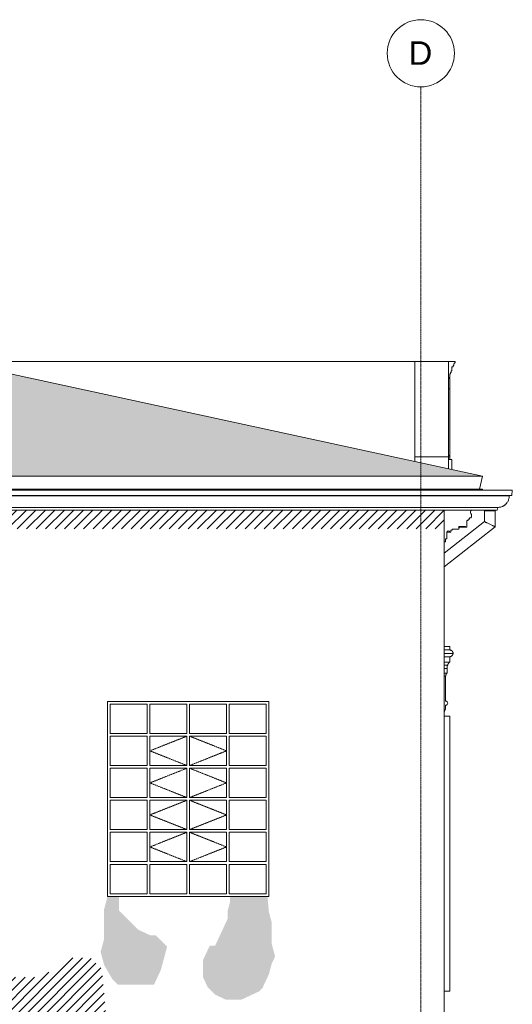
# Model space of a CAD drawing. Header units: millimetres. Extents: x -5998 to 64464, y -2232 to 8822.
# Tile 51 of 52: x 54520 to 58186, y 1497 to 8822. Entities that reach past the tile are written whole.
import ezdxf

# ---------------------------------------------------------------- set-up
doc = ezdxf.new("R2010")
doc.units = ezdxf.units.MM
doc.linetypes.add('_Tracejado pequeno', pattern=[2.25, 1.5, -0.75])
doc.linetypes.add('_Traço - ponto', pattern=[16, 12, -2, 0, -2])
for name, color, linetype, lineweight in [('A-DETL-GENF', 92, 'Continuous', 18), ('A-GENM', 13, 'Continuous', 18), ('A-GLAZ', 151, 'Continuous', 18), ('A-GLAZ-HDLN', 1, '_Tracejado pequeno', 18), ('A-ROOF', 132, 'Continuous', 18), ('A-ROOF-OTLN', 132, 'Continuous', 18), ('A-ROOF-PATT', 132, 'Continuous', 18), ('A-WALL', 113, 'Continuous', 18), ('S-GRID', 1, 'Continuous', 9), ('S-GRID-IDEN', 1, 'Continuous', 9)]:
    doc.layers.add(name, color=color, linetype=linetype, lineweight=lineweight)
doc.styles.add('Arial_2', font='arial.ttf', dxfattribs={"height": 175})

# ---------------------------------------------------------------- blocks, each defined once
blk = doc.blocks.new('Window_CV - Window_CV - 1 divisão-4329172-ELEVAÇÃO 4 - MAPEAMENTO DE DANOS')
at = {"layer": 'A-GLAZ'}
for p, q in [((18388.5, 3640), (18348.5, 3640)), ((18388.5, 3640), (18388.5, 1594)), ((18348.5, 1594), (18388.5, 1594))]:
    blk.add_line(p, q, dxfattribs=at)
blk = doc.blocks.new('Generic Models 19 - Generic Models 19-3087287-ELEVAÇÃO 4 - MAPEAMENTO DE DANOS')
at = {"layer": 'A-GENM'}
for p, q in [((18380, 6279.4), (18430, 6279.4)), ((18415, 6239.4), (18405, 6239.4)), ((18405, 6239.4), (18405, 6210)), ((18420, 6249.4), (18415, 6249.4)), ((18415, 6249.4), (18415, 6239.4)), ((18430, 6269.4), (18428.3, 6269.4)), ((18430, 6279.4), (18430, 6269.4)), ((18380, 6169.5), (18380, 6182.3)), ((18390, 6160.6), (18380, 6160.6)), ((18395, 6186.9), (18390, 6186.9)), ((18390, 6186.9), (18390, 6160.6)), ((18400, 6196.5), (18395, 6196.5)), ((18395, 6196.5), (18395, 6186.9)), ((18405, 6210), (18400, 6210)), ((18400, 6210), (18400, 6196.5)), ((18390, 6151.5), (18380, 6151.5)), ((18390, 6151.5), (18390, 6147)), ((18390, 6147), (18390, 6076.5)), ((18380, 6076.5), (18390, 6076.5)), ((18390, 6076.5), (18390, 5579.1)), ((18390, 5579.1), (18380, 5579.1)), ((18380, 5579.1), (18380, 5569.1)), ((18380, 5569.1), (18390, 5569.1)), ((18390, 5569.1), (18390, 5579.1)), ((18390, 5569.1), (18390, 5549.1)), ((18405, 5549.1), (18380, 5549.1)), ((18380, 5549.1), (18380, 5480)), ((18405, 5474.6), (18405, 5549.1))]:
    blk.add_line(p, q, dxfattribs=at)
blk.add_open_spline([(18428.3, 6269.4), (18427, 6268.7), (18425.2, 6267.5), (18423.3, 6265.6), (18422, 6264), (18421, 6262.3), (18420.2, 6260.6), (18419.6, 6258.7), (18419.2, 6256.9), (18419.1, 6255), (18419.2, 6252.4), (18419.6, 6250.6), (18420, 6249.4)], degree=3, knots=[0, 0, 0, 0, 0.166667, 0.25, 0.333333, 0.416667, 0.5, 0.583333, 0.666667, 0.75, 0.833333, 1, 1, 1, 1], dxfattribs=at)
blk = doc.blocks.new('Generic Models 24 - Generic Models 24-3312760-ELEVAÇÃO 4 - MAPEAMENTO DE DANOS')
at = {"layer": 'A-GENM'}
for p, q in [((18646.9, 5173.8), (18646.9, 5168.4)), ((18646.9, 5168.4), (18646.9, 5087.8)), ((18646.9, 5168.4), (18686.9, 5168.4)), ((18686.9, 5168.4), (18726.9, 5168.4)), ((18726.9, 5168.4), (18726.9, 5173.8)), ((18726.9, 5049), (18726.9, 5168.4)), ((18646.9, 5087.8), (18348.5, 4852.4)), ((18348.5, 4750.5), (18726.9, 5049))]:
    blk.add_line(p, q, dxfattribs=at)
for points, knots in [([(18646.9, 5087.8), (18646.9, 5087.8), (18647.8, 5087.4), (18651.9, 5085.4), (18657.2, 5082.8), (18662.5, 5080.3), (18668.3, 5077.4), (18676.4, 5073.5), (18683.4, 5070.2), (18686.9, 5068.4)], [0.5, 0.5, 0.5, 0.5, 0.5833333, 0.6666667, 0.75, 0.7916667, 0.8333333, 0.9166667, 1, 1, 1, 1]), ([(18686.9, 5068.4), (18690.4, 5066.7), (18697.4, 5063.4), (18705.5, 5059.4), (18711.3, 5056.6), (18716.6, 5054), (18721.9, 5051.4), (18726, 5049.5), (18726.9, 5049), (18726.9, 5049)], [0, 0, 0, 0, 0.0833333, 0.1666667, 0.2083333, 0.25, 0.3333333, 0.4166667, 0.5, 0.5, 0.5, 0.5])]:
    blk.add_open_spline(points, degree=3, knots=knots, dxfattribs=at)
blk = doc.blocks.new('Janelas_J2 e J4 - J03 - 1_2 x 1_45-4330368-ELEVAÇÃO 4 - MAPEAMENTO DE DANOS')
at = {"layer": 'A-GLAZ'}
for p, q in [((13293.4, 3730), (13568.4, 3730)), ((13293.4, 3511.7), (13293.4, 3730)), ((13568.4, 3730), (13568.4, 3511.7)), ((13588.4, 3730), (13863.4, 3730)), ((13588.4, 3511.7), (13588.4, 3730)), ((13863.4, 3730), (13863.4, 3511.7)), ((13883.4, 3730), (14158.4, 3730)), ((13883.4, 3511.7), (13883.4, 3730)), ((14158.4, 3730), (14158.4, 3511.7)), ((14178.4, 3730), (14453.4, 3730)), ((14178.4, 3511.7), (14178.4, 3730)), ((14453.4, 3730), (14453.4, 3511.7)), ((13568.4, 3511.7), (13293.4, 3511.7)), ((13293.4, 3491.7), (13568.4, 3491.7)), ((13293.4, 3273.3), (13293.4, 3491.7)), ((13568.4, 3491.7), (13568.4, 3273.3)), ((13863.4, 3511.7), (13588.4, 3511.7)), ((13588.4, 3491.7), (13863.4, 3491.7)), ((13588.4, 3273.3), (13588.4, 3491.7)), ((13863.4, 3491.7), (13863.4, 3273.3)), ((14158.4, 3511.7), (13883.4, 3511.7)), ((13883.4, 3491.7), (14158.4, 3491.7)), ((13883.4, 3273.3), (13883.4, 3491.7)), ((14158.4, 3491.7), (14158.4, 3273.3)), ((14453.4, 3511.7), (14178.4, 3511.7)), ((14178.4, 3491.7), (14453.4, 3491.7)), ((14178.4, 3273.3), (14178.4, 3491.7)), ((14453.4, 3491.7), (14453.4, 3273.3)), ((13568.4, 3273.3), (13293.4, 3273.3)), ((13293.4, 3253.3), (13568.4, 3253.3)), ((13293.4, 3035), (13293.4, 3253.3)), ((13568.4, 3253.3), (13568.4, 3035)), ((13863.4, 3273.3), (13588.4, 3273.3)), ((13588.4, 3253.3), (13863.4, 3253.3)), ((13588.4, 3035), (13588.4, 3253.3)), ((13863.4, 3253.3), (13863.4, 3035)), ((14158.4, 3273.3), (13883.4, 3273.3)), ((13883.4, 3253.3), (14158.4, 3253.3)), ((13883.4, 3035), (13883.4, 3253.3)), ((14158.4, 3253.3), (14158.4, 3035)), ((14453.4, 3273.3), (14178.4, 3273.3)), ((14178.4, 3253.3), (14453.4, 3253.3)), ((14178.4, 3035), (14178.4, 3253.3)), ((14453.4, 3253.3), (14453.4, 3035)), ((13568.4, 3035), (13293.4, 3035)), ((13293.4, 3015), (13568.4, 3015)), ((13293.4, 2796.7), (13293.4, 3015)), ((13568.4, 3015), (13568.4, 2796.7)), ((13863.4, 3035), (13588.4, 3035)), ((13588.4, 3015), (13863.4, 3015)), ((13588.4, 2796.7), (13588.4, 3015)), ((13863.4, 3015), (13863.4, 2796.7)), ((14158.4, 3035), (13883.4, 3035)), ((13883.4, 3015), (14158.4, 3015)), ((13883.4, 2796.7), (13883.4, 3015)), ((14158.4, 3015), (14158.4, 2796.7)), ((14453.4, 3035), (14178.4, 3035)), ((14178.4, 3015), (14453.4, 3015)), ((14178.4, 2796.7), (14178.4, 3015)), ((14453.4, 3015), (14453.4, 2796.7)), ((13568.4, 2796.7), (13293.4, 2796.7)), ((13863.4, 2796.7), (13588.4, 2796.7)), ((14158.4, 2796.7), (13883.4, 2796.7)), ((14453.4, 2796.7), (14178.4, 2796.7)), ((13293.4, 2776.7), (13568.4, 2776.7)), ((13293.4, 2558.3), (13293.4, 2776.7)), ((13568.4, 2776.7), (13568.4, 2558.3)), ((13588.4, 2776.7), (13863.4, 2776.7)), ((13588.4, 2558.3), (13588.4, 2776.7)), ((13863.4, 2776.7), (13863.4, 2558.3)), ((13883.4, 2776.7), (14158.4, 2776.7)), ((13883.4, 2558.3), (13883.4, 2776.7)), ((14158.4, 2776.7), (14158.4, 2558.3)), ((14178.4, 2776.7), (14453.4, 2776.7)), ((14178.4, 2558.3), (14178.4, 2776.7)), ((14453.4, 2776.7), (14453.4, 2558.3)), ((13568.4, 2558.3), (13293.4, 2558.3)), ((13293.4, 2538.3), (13568.4, 2538.3)), ((13293.4, 2320), (13293.4, 2538.3)), ((13568.4, 2538.3), (13568.4, 2320)), ((13863.4, 2558.3), (13588.4, 2558.3)), ((13588.4, 2538.3), (13863.4, 2538.3)), ((13588.4, 2320), (13588.4, 2538.3)), ((13863.4, 2538.3), (13863.4, 2320)), ((14158.4, 2558.3), (13883.4, 2558.3)), ((13883.4, 2538.3), (14158.4, 2538.3)), ((13883.4, 2320), (13883.4, 2538.3)), ((14158.4, 2538.3), (14158.4, 2320)), ((14453.4, 2558.3), (14178.4, 2558.3)), ((14178.4, 2538.3), (14453.4, 2538.3)), ((14178.4, 2320), (14178.4, 2538.3)), ((14453.4, 2538.3), (14453.4, 2320)), ((13568.4, 2320), (13293.4, 2320)), ((13863.4, 2320), (13588.4, 2320)), ((14158.4, 2320), (13883.4, 2320)), ((14453.4, 2320), (14178.4, 2320))]:
    blk.add_line(p, q, dxfattribs=at)
at = {"layer": 'A-GLAZ-HDLN'}
for p, q in [((13863.4, 3491.7), (13588.4, 3382.5)), ((13883.4, 3491.7), (14158.4, 3382.5)), ((13588.4, 3382.5), (13863.4, 3273.3)), ((14158.4, 3382.5), (13883.4, 3273.3)), ((13863.4, 3253.3), (13588.4, 3144.2)), ((13883.4, 3253.3), (14158.4, 3144.2)), ((13588.4, 3144.2), (13863.4, 3035)), ((14158.4, 3144.2), (13883.4, 3035)), ((13863.4, 3015), (13588.4, 2905.8)), ((13883.4, 3015), (14158.4, 2905.8)), ((13588.4, 2905.8), (13863.4, 2796.7)), ((14158.4, 2905.8), (13883.4, 2796.7)), ((13863.4, 2776.7), (13588.4, 2667.5)), ((13883.4, 2776.7), (14158.4, 2667.5)), ((13588.4, 2667.5), (13863.4, 2558.3)), ((14158.4, 2667.5), (13883.4, 2558.3))]:
    blk.add_line(p, q, dxfattribs=at)
blk = doc.blocks.new('ornamento esquadrias - ornamento esquadrias-4133635-ELEVAÇÃO 4 - MAPEAMENTO DE DANOS')
at = {"layer": 'A-GENM'}
for p, q in [((18348.5, 4158), (18388.5, 4158)), ((18348.5, 4133), (18388.5, 4133)), ((18348.5, 4133), (18388.5, 4133)), ((18348.5, 4106.4), (18413.4, 4106.4)), ((18388.5, 4158), (18388.5, 4133)), ((18348.5, 4083), (18388.5, 4083)), ((18348.5, 4083), (18388.5, 4083)), ((18348.5, 4043), (18388.5, 4043)), ((18348.5, 4043), (18388.5, 4043)), ((18388.5, 4083), (18388.5, 4043)), ((18348.5, 4020.8), (18373, 4020.8)), ((18348.5, 3996.3), (18368.5, 3996.3)), ((18348.5, 3996.3), (18368.5, 3996.3)), ((18348.5, 3961.3), (18368.5, 3961.3)), ((18348.5, 3961.3), (18368.5, 3961.3)), ((18368.5, 3996.3), (18368.5, 3961.3)), ((18348.5, 3938), (18358.5, 3938)), ((18348.5, 3938), (18358.5, 3938)), ((18358.5, 3938), (18358.5, 3752.1))]:
    blk.add_line(p, q, dxfattribs=at)
for centre, radius, start, end in [((18358.5, 3737.1), 15, 270, 90), ((18221.3, 3720.6), 137.2, 337.97973, 0.65307)]:
    blk.add_arc(centre, radius, start, end, dxfattribs=at)
for points, knots in [([(18413.4, 4106.4), (18413.6, 4108), (18413.5, 4110.4), (18412.9, 4113.7), (18412.3, 4115.8), (18411.6, 4117.5), (18410.9, 4119.2), (18410, 4120.9), (18408.9, 4122.5), (18407.7, 4124.1), (18406.2, 4125.7), (18404.3, 4127.4), (18401.7, 4129.3), (18398.9, 4130.8), (18395.8, 4132), (18392.7, 4132.7), (18390.2, 4133), (18388.5, 4133)], [0, 0, 0, 0, 0.142857, 0.214286, 0.285714, 0.321429, 0.357143, 0.428571, 0.464286, 0.5, 0.571429, 0.625, 0.678571, 0.785714, 0.839286, 0.892857, 1, 1, 1, 1]), ([(18388.5, 4083), (18390.2, 4083), (18393.6, 4083.4), (18398.4, 4084.9), (18402.9, 4087.3), (18406.7, 4090.7), (18409.4, 4094.1), (18410.8, 4096.6), (18411.4, 4098.1), (18412, 4099.5), (18412.5, 4101), (18412.8, 4102.3), (18413.3, 4104.2), (18413.4, 4105.6), (18413.4, 4106.4)], [0, 0, 0, 0, 0.125, 0.25, 0.375, 0.5, 0.625, 0.6875, 0.71875, 0.75, 0.8125, 0.84375, 0.875, 1, 1, 1, 1]), ([(18388.5, 4043), (18387.1, 4041.7), (18384.6, 4039.1), (18381.9, 4036.1), (18380.1, 4033.7), (18378.5, 4031.5), (18377.2, 4029.4), (18376.1, 4027.5), (18375.2, 4025.7), (18373.9, 4023.1), (18373.2, 4021.5), (18373, 4020.8)], [-1, -1, -1, -1, -0.875, -0.75, -0.6875, -0.625, -0.5, -0.4375, -0.375, -0.25, 0, 0, 0, 0]), ([(18368.5, 3961.3), (18368.3, 3961.1), (18367.9, 3960.7), (18367.3, 3960.1), (18366.9, 3959.5), (18366.4, 3958.9), (18365.9, 3958.3), (18365.3, 3957.6), (18364.9, 3956.9), (18364.5, 3956.4), (18364.2, 3955.8), (18363.7, 3955.1), (18363.2, 3954.1), (18362.6, 3953.1), (18362.1, 3952.1), (18361.6, 3951), (18361.1, 3949.9), (18360.7, 3948.7), (18360.2, 3947.5), (18359.7, 3945.8), (18359, 3942.7), (18358.6, 3939.9), (18358.5, 3938)], [-1, -1, -1, -1, -0.916667, -0.875, -0.833333, -0.791667, -0.75, -0.708333, -0.666667, -0.645833, -0.625, -0.583333, -0.541667, -0.5, -0.458333, -0.416667, -0.375, -0.333333, -0.291667, -0.25, -0.166667, 0, 0, 0, 0]), ([(18372.8, 4020.5), (18372.7, 4020.3), (18372.5, 4019.7), (18372.1, 4018.7), (18371.8, 4017.7), (18371.5, 4016.8), (18371.2, 4015.9), (18370.9, 4014.9), (18370.6, 4013.7), (18370.2, 4012.5), (18369.9, 4011.2), (18369.6, 4009.8), (18369.4, 4008.4), (18369, 4006.3), (18368.6, 4002.5), (18368.5, 3998.9), (18368.5, 3996.3)], [-0.8333333, -0.8333333, -0.8333333, -0.8333333, -0.75, -0.6666667, -0.625, -0.5833333, -0.5416667, -0.5, -0.4583333, -0.4166667, -0.375, -0.3333333, -0.2916667, -0.25, -0.1666667, 0, 0, 0, 0])]:
    blk.add_open_spline(points, degree=3, knots=knots, dxfattribs=at)
blk = doc.blocks.new('ORNAMENTO SUPERIOR - ORNAMENTO SUPERIOR-4323885-ELEVAÇÃO 4 - MAPEAMENTO DE DANOS')
at = {"layer": 'A-GENM'}
for p, q in [((11669.7, 5328.7), (11669.7, 5322.7)), ((11953.8, 5322.7), (11953.8, 5328.7)), ((18348.2, 5328.7), (18348.2, 5322.7)), ((18611.5, 5328.7), (18632.3, 5328.7)), ((18632.3, 5322.7), (18632.3, 5328.7)), ((11953.8, 5048.7), (11953.8, 5173.7)), ((18348.2, 5173.8), (18348.2, 5033.8)), ((11755.8, 5116.7), (11765.8, 5116.7)), ((11765.8, 5116.7), (11765.8, 5106.7)), ((11765.8, 5106.7), (11773.5, 5106.7)), ((11773.5, 5106.7), (11775.8, 5106.7)), ((11775.8, 5106.7), (11775.8, 5096.7)), ((11775.8, 5096.7), (11785.8, 5096.7)), ((11785.8, 5096.7), (11785.8, 5046.7)), ((18516.2, 5046.7), (18516.2, 5096.7)), ((18526.2, 5096.7), (18516.2, 5096.7)), ((18526.2, 5096.7), (18526.2, 5106.7)), ((18536.2, 5106.7), (18526.2, 5106.7)), ((18536.2, 5106.7), (18536.2, 5116.7)), ((18546.2, 5116.7), (18536.2, 5116.7)), ((11785.8, 5046.7), (11795.8, 5046.7)), ((11795.8, 5046.7), (11795.8, 5051.7)), ((11795.8, 5051.7), (11845.8, 5051.7)), ((11849.9, 5031.7), (11895.8, 5031.7)), ((11895.8, 5031.7), (11895.8, 5023.7)), ((11895.8, 5023.7), (11903.8, 5023.7)), ((11903.8, 5023.7), (11903.8, 5008.7)), ((11903.8, 5008.7), (11913.8, 5008.7)), ((11933.8, 5009.1), (11933.8, 4958.7)), ((11953.8, 4938.7), (11953.8, 5048.7)), ((18348.2, 5033.8), (18348.2, 4938.7)), ((18388.2, 5008.7), (18368.1, 5008.7)), ((18368.2, 4958.7), (18368.2, 5009.1)), ((18398.2, 5008.7), (18388.2, 5008.7)), ((18398.2, 5008.7), (18398.2, 5023.7)), ((18406.2, 5023.7), (18398.2, 5023.7)), ((18406.2, 5023.7), (18406.2, 5031.7)), ((18452.1, 5031.7), (18406.2, 5031.7)), ((18506.2, 5046.7), (18454.2, 5046.7)), ((18506.2, 5051.7), (18456.2, 5051.7)), ((18506.2, 5051.7), (18506.2, 5046.7)), ((18516.2, 5046.7), (18506.2, 5046.7)), ((11933.8, 4958.7), (11943.8, 4958.7)), ((11943.8, 4958.7), (11943.8, 4938.7)), ((11943.8, 4938.7), (11953.8, 4938.7)), ((18358.2, 4938.7), (18348.2, 4938.7)), ((18358.2, 4938.7), (18358.2, 4958.7)), ((18368.2, 4958.7), (18358.2, 4958.7))]:
    blk.add_line(p, q, dxfattribs=at)
for centre, radius, start, end in [((11772.7, 5131.7), 22.6, 135.85966, 221.76644), ((11740.8, 5158.3), 19, 35, 55.29754), ((11740.8, 5158.3), 19, 21.09194, 35), ((11740.8, 5158.3), 19, 325.45968, 21.09194), ((18561.2, 5158.3), 19, 124.70246, 214.54032), ((18529.3, 5131.7), 22.6, 318.23356, 44.14034), ((11849.9, 5037.5), 5.84, 134.54044, 270), ((11840.3, 5046.7), 7.42, 317.64224, 42.35776), ((11923.8, 5009.1), 10, 0, 182.82271), ((18378.2, 5009.1), 10, 357.17729, 180), ((18452.1, 5037.5), 5.84, 270, 45.45956), ((18461.7, 5046.7), 7.42, 137.64224, 222.35776)]:
    blk.add_arc(centre, radius, start, end, dxfattribs=at)
blk.add_open_spline([(18455.9, 5033.1), (18455.7, 5032.9), (18455.3, 5032.6), (18454.8, 5032.3), (18454.1, 5032), (18453.2, 5031.7), (18452.6, 5031.7), (18452.1, 5031.7)], degree=3, knots=[0.7, 0.7, 0.7, 0.7, 0.75, 0.8, 0.85, 0.9, 1, 1, 1, 1], dxfattribs=at)
blk.add_open_spline([(18456.2, 5041.7), (18456.5, 5041.3), (18457.1, 5040.6), (18457.7, 5039.3), (18457.9, 5038.4), (18457.9, 5038)], degree=3, dxfattribs=at)
blk = doc.blocks.new('Grid - Head Grid-11506-ELEVAÇÃO 4 - MAPEAMENTO DE DANOS')
at = {"layer": 'S-GRID-IDEN'}
blk.add_circle((673.5, 8571.9), 250, dxfattribs=at)

msp = doc.modelspace()

# ---------------------------------------------------------------- hatches: boundary and pattern name
at = {"layer": 'A-DETL-GENF'}
h = msp.add_hatch(dxfattribs=at)
h.set_pattern_fill('FP_16', color=231, style=0, pattern_type=2)
h.set_pattern_definition([(45, (39284.153, 0), (-35.35534, 35.35534), [])])
h.paths.add_polyline_path([(52553.1, 1280), (55173.9, 1280), (55132, 1758.2), (55047.2, 1843), (54887.2, 1843), (54816.5, 1772.3), (54659.6, 1699.2), (54419.6, 1699.2), (54174.6, 1944.2), (54036, 2024.2), (53836.8, 2006.7), (53485.7, 1843), (53385.7, 1843), (53173.6, 2055.2), (52149.7, 1780.8), (52041, 1730.1), (51821, 1730.1), (51821, 5033.8), (57679.4, 5033.8), (57679.4, 5173.8), (51284.6, 5173.8), (51284.6, 5048.7), (51634.6, 5048.7), (51634.6, 1280), (52458.8, 1280)], flags=0)
h.paths.add_polyline_path([(52349.8, 1365.5), (52349.8, 1504.2), (52458.8, 1504.2), (52458.8, 1582.4), (52425, 1582.4), (52459.2, 1616.6), (52553.1, 1582.4), (52713.1, 1582.4), (52906.3, 1634.2), (52958.1, 1582.4), (53097.8, 1531.6), (53257.8, 1531.6), (53335.1, 1552.3), (53335.1, 1445), (53205.6, 1492.3), (52920.8, 1492.3), (52458.8, 1389.7)], flags=0)
h = msp.add_hatch(color=21, dxfattribs=at)
h.paths.add_polyline_path([(56171.9, 1532.6), (56298.8, 1591.7), (56327.5, 1620.4), (56373.9, 1719.8), (56394.6, 1797.1), (56420.5, 1852.6), (56394.6, 1949.2), (56394.6, 2108.5), (56373.9, 2185.7), (56363.9, 2300), (56084.7, 2300), (56084.7, 2256.4), (56068.5, 2195.8), (56068.5, 2135.8), (55974.6, 1934.4), (55934.6, 1934.4), (55884.5, 1827), (55884.5, 1697.6), (55918.3, 1625.1), (55974.9, 1568.5), (56051.9, 1532.6), (56119.4, 1532.6)], flags=0)
h.paths.add_polyline_path([(55370.4, 1643.9), (55519.6, 1643.9), (55570.3, 1752.6), (55616.9, 1926.5), (55534.5, 2008.9), (55494.5, 2008.9), (55399.6, 2053.2), (55258.2, 2194.6), (55258.2, 2300), (55173.9, 2300), (55148, 2203.4), (55148, 1983.4), (55122.1, 1886.8), (55148, 1790.2), (55208, 1686.3), (55250.4, 1643.9), (55365.5, 1643.9)], flags=0)
at = {"layer": 'A-ROOF-PATT'}
h = msp.add_hatch(dxfattribs=at)
h.set_pattern_fill('FP_12', color=256, style=0, pattern_type=2)
h.set_pattern_definition([(304.496, (39480.408, 12455.507), (266.69914, -323.423166), [4.709, -466.201]), (0, (39465.74, 12451.626), (0, 64.684), [17.335, -249.364]), (284.328, (39473.7399, 12488.173), (266.70386528, -1034.9472468), [37.72, -7506.254]), (0, (39261.714, 12456.48), (0, 64.684), [46.672, -220.027]), (0, (39261.714, 12451.626), (0, 64.684), [45.339, -221.361]), (321.046, (39457.738, 12458.094), (266.700355, -194.054302), [10.289, -1018.579]), (339.33, (39445.737, 12462.622), (533.4027984, -194.0504081), [12.827, -2552.625]), (347.466, (39429.735, 12466.18), (2933.7040259, -646.8227534), [16.393, -3262.148]), (355.107, (39407.065, 12468.121), (800.0990904, -64.68935454), [22.752, -4527.728]), (358.016, (39395.064, 12472.648), (266.699938, 0.001739), [18.68, -1849.34]), (354.894, (39413.733, 12472.002), (2933.69996354, -258.7309028), [25.437, -5062.052]), (349.019, (39439.069, 12469.738), (1066.7983086, -194.06061), [20.376, -1337.994]), (340.568, (39459.072, 12465.857), (2400.3028122, -840.9072436), [15.554, -3095.356]), (75.672, (39307.0529, 12451.626), (1600.22249414, 6274.37075703), [37.72, -7506.254]), (74.127, (39316.387, 12423.488), (266.696293, 970.2648752), [29.253, -1920.953]), (285.873, (39465.739, 12451.626), (266.6967073, -905.580361), [29.253, -1920.953]), (0, (39384.396, 12468.12), (0, 64.684), [22.669, -244.03]), (5.831, (39359.059, 12465.533), (1866.899321, 194.05790133), [25.468, -5068.185]), (12.313, (39345.724, 12462.622), (266.7002256, 64.6822458), [13.649, -2716.149]), (18.755, (39332.389, 12458.094), (533.399875, 194.053696), [14.083, -1394.194]), (38.954, (39324.388, 12451.626), (533.400613, 452.791786), [10.289, -1018.579]), (0, (39307.05, 12451.626), (0, 64.684), [17.335, -249.364]), (55.504, (39307.053, 12451.626), (-0.00044, 64.68389), [4.709, -466.201]), (37.815, (39309.72, 12455.507), (1066.8111913, 840.8878063), [8.44, -1679.564]), (19.432, (39316.387, 12460.682), (533.4004124, 194.0547935), [15.554, -3095.356]), (10.981, (39331.056, 12465.857), (266.699504, 64.686224), [20.376, -1337.994]), (5.106, (39351.058, 12469.738), (2133.6006131, 194.04850363), [25.437, -5062.052]), (1.984, (39376.395, 12472.002), (1600.2002474, 64.6733626), [18.68, -1849.34]), (322.185, (39473.74, 12460.682), (266.7027296, -194.0509005), [8.44, -1679.564]), (0, (39481.74, 12456.48), (0, 64.684), [46.672, -220.027]), (0, (39483.075, 12451.626), (0, 64.684), [45.339, -221.361])])
h.paths.add_polyline_path([(57627.2, 5425.2), (57963.6, 5425.2), (54442.1, 6189.2), (50920.6, 5425.2), (56873.3, 5425.2)], flags=0)

# ---------------------------------------------------------------- linework, layer by layer
at = {"layer": 'A-ROOF'}
for p, q in [((57963.6, 5425.2), (52050.4, 6708.1)), ((45424.6, 5425.2), (57963.6, 5425.2)), ((57942.6, 5328.7), (57963.6, 5425.2)), ((57942.6, 5328.7), (50941.5, 5328.7))]:
    msp.add_line(p, q, dxfattribs=at)
at = {"layer": 'A-ROOF-OTLN'}
for p, q in [((57970, 5322.7), (45426, 5322.7)), ((58162.5, 5279), (45623.6, 5279)), ((58180.6, 5322.6), (45641.6, 5322.6)), ((58182.1, 5282.5), (45643.1, 5282.5)), ((58185.6, 5322.2), (45646.6, 5322.2)), ((58162.5, 5279), (58182.1, 5282.5)), ((58185.6, 5322.2), (58180.6, 5322.6)), ((58182.1, 5282.5), (58185.6, 5322.2)), ((58073.5, 5173.8), (45426, 5173.8)), ((45538, 5193.5), (58077, 5193.5)), ((58073.5, 5173.8), (58077, 5193.5))]:
    msp.add_line(p, q, dxfattribs=at)
msp.add_open_spline([(58077, 5193.5), (58080.8, 5193.5), (58088.3, 5194), (58099.1, 5196.2), (58108, 5199.2), (58114.9, 5202.3), (58119.8, 5204.9), (58124.5, 5207.9), (58129.1, 5211.1), (58133.4, 5214.7), (58137.5, 5218.5), (58141.3, 5222.6), (58146.1, 5228.4), (58151.3, 5236.1), (58156.2, 5246.2), (58161.1, 5260.4), (58162.5, 5271.6), (58162.5, 5279)], degree=3, knots=[0, 0, 0, 0, 0.083333, 0.166667, 0.25, 0.291667, 0.333333, 0.375, 0.416667, 0.458333, 0.5, 0.541667, 0.583333, 0.666667, 0.75, 0.833333, 1, 1, 1, 1], dxfattribs=at)
at = {"layer": 'A-WALL'}
for p, q in [((57711.1, 6279.4), (54026.5, 6279.4)), ((57461.1, 5534.2), (57461.1, 6279.4)), ((57711.1, 6279.4), (57711.1, 6182.3)), ((57711.1, 6169.5), (57711.1, 5578)), ((57711.1, 5570.6), (57461.1, 5570.6)), ((57711.1, 5570.6), (57711.1, 5480)), ((57679.6, 5328.7), (57679.6, 5322.7)), ((57679.6, 5173.8), (57679.6, 1280)), ((55173.9, 2300), (55173.9, 3750)), ((55173.9, 3750), (56373.9, 3750)), ((56373.9, 3750), (56373.9, 2300)), ((56373.9, 2300), (55173.9, 2300))]:
    msp.add_line(p, q, dxfattribs=at)
at = {"layer": 'S-GRID', "linetype": '_Traço - ponto'}
msp.add_line((57504.6, -2218.8), (57504.6, 8321.9), dxfattribs=at)

# ---------------------------------------------------------------- block references
at = {"layer": 'A-GENM'}
for name in ['Generic Models 19 - Generic Models 19-3087287-ELEVAÇÃO 4 - MAPEAMENTO DE DANOS', 'ORNAMENTO SUPERIOR - ORNAMENTO SUPERIOR-4323885-ELEVAÇÃO 4 - MAPEAMENTO DE DANOS', 'Generic Models 24 - Generic Models 24-3312760-ELEVAÇÃO 4 - MAPEAMENTO DE DANOS', 'ornamento esquadrias - ornamento esquadrias-4133635-ELEVAÇÃO 4 - MAPEAMENTO DE DANOS']:
    msp.add_blockref(name, (39331.1, 0), dxfattribs=at)
at = {"layer": 'A-GLAZ'}
for name, p in [('Janelas_J2 e J4 - J03 - 1_2 x 1_45-4330368-ELEVAÇÃO 4 - MAPEAMENTO DE DANOS', (41900.5, 0)), ('Window_CV - Window_CV - 1 divisão-4329172-ELEVAÇÃO 4 - MAPEAMENTO DE DANOS', (39331.1, 0))]:
    msp.add_blockref(name, p, dxfattribs=at)
at = {"layer": 'S-GRID-IDEN'}
msp.add_blockref('Grid - Head Grid-11506-ELEVAÇÃO 4 - MAPEAMENTO DE DANOS', (56831.1, 0), dxfattribs=at)

# ---------------------------------------------------------------- texts
at = {"layer": 'S-GRID-IDEN', "insert": (57413.5, 8661.2), "char_height": 175, "width": 216.456, "attachment_point": 1, "style": 'Arial_2'}
msp.add_mtext('D', dxfattribs=at)

doc.saveas('drawing.dxf')
